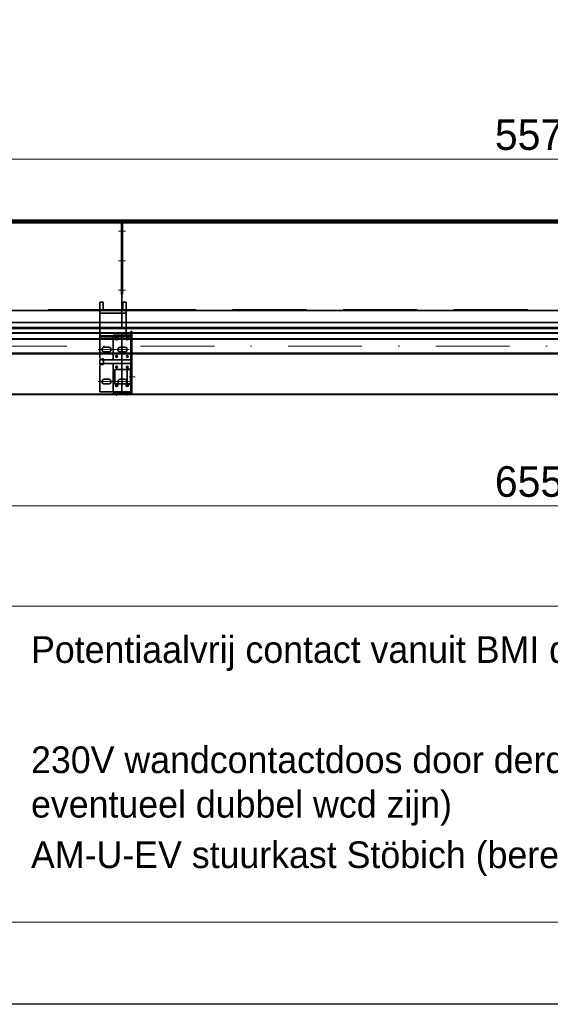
# Model space of a CAD drawing. Extents: x 50445 to 145605, y -10968 to 41989.
# Tile 72 of 256: x 53417 to 54907, y 31714 to 34482. Entities that reach past the tile are written whole.
import ezdxf

# ---------------------------------------------------------------- set-up
doc = ezdxf.new("R2010")
doc.units = 0
doc.header["$LTSCALE"] = 414.30304
doc.header["$MEASUREMENT"] = 0
doc.linetypes.add('DASHDOT', pattern=[1, 0.5, -0.25, 0, -0.25])
doc.linetypes.add('DASHED', pattern=[0.75, 0.5, -0.25])
doc.layers.get('0').update_dxf_attribs({"linetype": 'CONTINUOUS'})
doc.layers.get('Defpoints').update_dxf_attribs({"linetype": 'CONTINUOUS'})
for name, color, linetype, lineweight in [('BLECH', 5, 'CONTINUOUS', 35), ('HILFSLINIEN', 3, 'CONTINUOUS', 13), ('LIJN18', 30, 'CONTINUOUS', 18), ('MITTELLINIEN', 7, 'DASHDOT', 18), ('STAHLBAU', 7, 'CONTINUOUS', 35)]:
    doc.layers.add(name, color=color, linetype=linetype, lineweight=lineweight)
doc.dimstyles.get("Standard").update_dxf_attribs({"dimtxt": 0.18, "dimasz": 0.18, "dimexe": 0.18, "dimexo": 0.0625, "dimgap": 0.09, "dimtad": 0, "dimtih": 1, "dimtoh": 1, "dimdec": 4, "dimzin": 0, "dimdsep": 46, "dimtxsty": 'Standard', "dimcen": 0.09, "dimadec": 0, "dimazin": 0, "dimtfac": 1, "dimtdec": 4, "dimtofl": 0, "dimtmove": 0, "dimatfit": 3, "dimfxl": 1, "dimtolj": 1, "dimtzin": 0, "dimarcsym": 0})

# ---------------------------------------------------------------- blocks, each defined once
blk = doc.blocks.new('*D11')
at = {"layer": 'Defpoints', "color": 0, "linetype": 'Continuous', "lineweight": 0, "transparency": 16777216}
for p in [(51928.9, 34090.3), (51928.9, 33918.6), (57828.9, 33918.6)]:
    blk.add_point(p, dxfattribs=at)
at = {"layer": 'LIJN18', "color": 0, "linetype": 'Continuous', "lineweight": 0, "transparency": 16777216}
for p, q in [((51928.9, 33933.6), (51928.9, 34105.3)), ((57828.9, 33933.6), (57828.9, 34105.3)), ((57742.9, 34090.3), (52014.9, 34090.3))]:
    blk.add_line(p, q, dxfattribs=at)
for points in [[(52014.9, 34104.6), (52014.9, 34076), (51928.9, 34090.3)], [(57742.9, 34104.6), (57742.9, 34076), (57828.9, 34090.3)]]:
    blk.add_solid(points, dxfattribs=at)
at = {"layer": 'LIJN18', "color": 0, "linetype": 'Continuous', "lineweight": 0, "transparency": 16777216, "insert": (54878.9, 34158.3), "char_height": 86, "attachment_point": 5}
blk.add_mtext('\\A1;5575', dxfattribs=at)
blk = doc.blocks.new('*D128')
at = {"layer": 'Defpoints', "color": 0, "linetype": 'Continuous', "lineweight": 0, "transparency": 16777216}
for p in [(51438.9, 33428.6), (58318.9, 33429.6), (51438.9, 33115.3)]:
    blk.add_point(p, dxfattribs=at)
at = {"layer": 'LIJN18', "color": 0, "linetype": 'Continuous', "lineweight": 0, "transparency": 16777216}
for p, q in [((51438.9, 33413.6), (51438.9, 33100.3)), ((58318.9, 33414.6), (58318.9, 33100.3)), ((58232.9, 33115.3), (51524.9, 33115.3))]:
    blk.add_line(p, q, dxfattribs=at)
for points in [[(51524.9, 33129.6), (51524.9, 33101), (51438.9, 33115.3)], [(58232.9, 33129.6), (58232.9, 33101), (58318.9, 33115.3)]]:
    blk.add_solid(points, dxfattribs=at)
at = {"layer": 'LIJN18', "color": 0, "linetype": 'Continuous', "lineweight": 0, "transparency": 16777216, "insert": (54878.9, 33183.3), "char_height": 86, "attachment_point": 5}
blk.add_mtext('\\A1;6555', dxfattribs=at)

msp = doc.modelspace()

# ---------------------------------------------------------------- linework, layer by layer
msp.add_lwpolyline([(50444.8, 31714.2), (50444.8, 41989.4), (65294.8, 41989.4), (65294.8, 31714.2)], close=True)
at = {"linetype": 'Continuous', "lineweight": 0}
msp.add_lwpolyline([(55868.5, 31945.4), (52977.2, 31945.4), (52977.2, 32833.3), (55868.5, 32833.3)], close=True, dxfattribs=at)
at = {"layer": 'BLECH'}
for p, q in [((51924.9, 33912.6), (53703.9, 33912.6)), ((51924.9, 33911.1), (53703.9, 33911.1)), ((53703.9, 33918.6), (51928.9, 33918.6)), ((52021.9, 33914.1), (53703.9, 33914.1)), ((53702.4, 33710.5), (53702.4, 33907.8)), ((53702.4, 33907.8), (53703.9, 33907.8)), ((53703.9, 33918.6), (53703.9, 33631.1)), ((53703.9, 33918.6), (53703.9, 33631.1)), ((53703.9, 33918.6), (56153.9, 33918.6)), ((53703.9, 33620.4), (53703.9, 33914.1)), ((56153.9, 33914.1), (53703.9, 33914.1)), ((53703.9, 33620.4), (53703.9, 33914.1)), ((56153.9, 33912.6), (53703.9, 33912.6)), ((56153.9, 33911.1), (53703.9, 33911.1)), ((53705.4, 33907.8), (53703.9, 33907.8)), ((53705.4, 33710.5), (53705.4, 33907.8)), ((53650.9, 33687.6), (53641.9, 33687.6)), ((53641.9, 33664.6), (53641.9, 33687.6)), ((53650.9, 33664.6), (53650.9, 33687.6)), ((53702.4, 33710.5), (53703.9, 33710.5)), ((53705.4, 33710.5), (53703.9, 33710.5)), ((53706.6, 33664.6), (53706.6, 33687.6)), ((53715.6, 33687.6), (53706.6, 33687.6)), ((53715.6, 33664.6), (53715.6, 33687.6)), ((53703.9, 33664.6), (51676.9, 33664.6)), ((53641.9, 33531.4), (53641.9, 33664.6)), ((53715.6, 33664.6), (53641.9, 33664.6)), ((53650.9, 33664.6), (53706.6, 33664.6)), ((53703.9, 33664.6), (56153.9, 33664.6)), ((53715.6, 33664.6), (53715.6, 33590.6)), ((53703.9, 33631.1), (51649.4, 33631.1)), ((53715.6, 33657.1), (53641.9, 33657.1)), ((53703.9, 33631.1), (56153.9, 33631.1)), ((51924.9, 33617.1), (53703.9, 33617.1)), ((51924.9, 33615.6), (53703.9, 33615.6)), ((52021.9, 33614.1), (53703.9, 33614.1)), ((53703.9, 33614.1), (53703.9, 33620.4)), ((53703.9, 33614.1), (53703.9, 33620.4)), ((56153.9, 33617.1), (53703.9, 33617.1)), ((56153.9, 33615.6), (53703.9, 33615.6)), ((56153.9, 33614.1), (53703.9, 33614.1)), ((53728.9, 33433.6), (53728.9, 33605.6)), ((53731.9, 33605.6), (53728.9, 33605.6)), ((53731.9, 33433.6), (53731.9, 33605.6)), ((51611.9, 33601.6), (53703.9, 33601.6)), ((51611.9, 33600.6), (53703.9, 33600.6)), ((53644.9, 33590.6), (53644.9, 33593.6)), ((53712.6, 33593.6), (53644.9, 33593.6)), ((53712.6, 33590.6), (53644.9, 33590.6)), ((53678.9, 33590.6), (53678.9, 33593.6)), ((53703.9, 33428.6), (53703.9, 33601.6)), ((53703.9, 33601.6), (56153.9, 33601.6)), ((53703.9, 33601.6), (53703.9, 33428.6)), ((53703.9, 33600.6), (56153.9, 33600.6)), ((53712.6, 33593.6), (53712.6, 33590.6)), ((53728.9, 33595.6), (53715.6, 33595.6)), ((53728.9, 33590.6), (53715.6, 33590.6)), ((53666.9, 33561.1), (53653.9, 33561.1)), ((53666.9, 33548.1), (53653.9, 33548.1)), ((53711.9, 33561.1), (53698.9, 33561.1)), ((53698.9, 33561.1), (53711.9, 33561.1)), ((53711.9, 33548.1), (53698.9, 33548.1)), ((53698.9, 33548.1), (53711.9, 33548.1)), ((53646.2, 33527.1), (53641.9, 33531.4)), ((53644.1, 33525), (53641.9, 33527.1)), ((53641.9, 33514.1), (53641.9, 33527.1)), ((53646.2, 33527.1), (53644.1, 33525)), ((53647.7, 33527.1), (53649.8, 33529.2)), ((53647.7, 33527.1), (53651.9, 33522.9)), ((53649.8, 33529.2), (53653.4, 33525.6)), ((53651.9, 33518.4), (53651.9, 33522.9)), ((53653.4, 33525.6), (53728.9, 33525.6)), ((53727.5, 33525.6), (53678.9, 33525.6)), ((53644.1, 33516.2), (53641.9, 33514.1)), ((53646.2, 33514.1), (53641.9, 33509.9)), ((53641.9, 33435.6), (53641.9, 33509.9)), ((53646.2, 33514.1), (53644.1, 33516.2)), ((53647.7, 33514.1), (53651.9, 33518.4)), ((53647.7, 33514.1), (53649.8, 33512)), ((53649.8, 33512), (53653.4, 33515.6)), ((53653.4, 33515.6), (53728.9, 33515.6)), ((53728.9, 33515.6), (53678.9, 33515.6)), ((53678.9, 33434.6), (53678.9, 33515.6)), ((53718.1, 33499.9), (53718.1, 33457.9)), ((53718.1, 33499.9), (53728.1, 33499.9)), ((53728.1, 33498.9), (53718.1, 33498.9)), ((53728.1, 33499.9), (53728.1, 33457.9)), ((53666.9, 33471.1), (53653.9, 33471.1)), ((53711.9, 33471.1), (53698.9, 33471.1)), ((53666.9, 33458.1), (53653.9, 33458.1)), ((53715.1, 33458.9), (53695.8, 33458.9)), ((53711.9, 33458.1), (53698.9, 33458.1)), ((53728.1, 33458.9), (53718.1, 33458.9)), ((53718.1, 33457.9), (53728.1, 33457.9)), ((51439.9, 33429.6), (53703.9, 33429.6)), ((51439.9, 33428.6), (53703.9, 33428.6)), ((53641.9, 33435.6), (53728.9, 33435.6)), ((53728.9, 33434.6), (53678.9, 33434.6)), ((53678.9, 33429.6), (53678.9, 33432.6)), ((53678.9, 33432.6), (53727.9, 33432.6)), ((53678.9, 33429.6), (53727.9, 33429.6)), ((53703.9, 33429.6), (56153.9, 33429.6)), ((53703.9, 33428.6), (56153.9, 33428.6))]:
    msp.add_line(p, q, dxfattribs=at)
at = {"layer": 'BLECH', "linetype": 'DASHED'}
for p, q in [((53703.9, 33916.6), (51928.9, 33916.6)), ((53703.9, 33916.6), (56153.9, 33916.6)), ((53703.9, 33666.6), (51676.9, 33666.6)), ((53703.9, 33666.6), (56153.9, 33666.6)), ((53715.6, 33595.6), (53678.9, 33595.6)), ((53678.9, 33593.6), (53678.9, 33595.6)), ((53678.9, 33525.6), (53678.9, 33590.6)), ((53683.9, 33458.9), (53683.9, 33498.9)), ((53718.1, 33498.9), (53683.9, 33498.9)), ((53728.9, 33498.9), (53728.1, 33498.9)), ((53695.8, 33458.9), (53683.9, 33458.9)), ((53718.1, 33458.9), (53715.1, 33458.9)), ((53728.9, 33458.9), (53728.1, 33458.9))]:
    msp.add_line(p, q, dxfattribs=at)
at = {"layer": 'BLECH'}
for centre, radius in [((53688.9, 33585.6), 3.5), ((53688.9, 33585.6), 2.5), ((53718.9, 33585.6), 3.5), ((53718.9, 33585.6), 2.5), ((53688.9, 33535.6), 2.5), ((53718.9, 33535.6), 2.5), ((53688.9, 33505.6), 2.5), ((53718.9, 33505.6), 2.5), ((53688.9, 33454.6), 3.5), ((53688.9, 33454.6), 2.5), ((53718.9, 33454.6), 3.5), ((53718.9, 33454.6), 2.5)]:
    msp.add_circle(centre, radius, dxfattribs=at)
for centre, radius, start, end in [((53653.9, 33554.6), 6.5, 90, 270), ((53666.9, 33554.6), 6.5, 270, 90), ((53698.9, 33554.6), 6.5, 90, 270), ((53698.9, 33554.6), 6.5, 90, 270), ((53711.9, 33554.6), 6.5, 270, 90), ((53711.9, 33554.6), 6.5, 270, 90), ((53653.9, 33464.6), 6.5, 90, 270), ((53666.9, 33464.6), 6.5, 270, 90), ((53698.9, 33464.6), 6.5, 90, 270), ((53711.9, 33464.6), 6.5, 270, 90), ((53727.9, 33433.6), 4, 270, 0), ((53727.9, 33433.6), 1, 270, 0)]:
    msp.add_arc(centre, radius, start, end, dxfattribs=at)
for p in [(53688.9, 33585.6), (53718.9, 33585.6), (53688.9, 33535.6), (53718.9, 33535.6), (53688.9, 33505.6), (53718.9, 33505.6), (53688.9, 33454.6), (53718.9, 33454.6)]:
    msp.add_point(p, dxfattribs=at)
at = {"layer": 'HILFSLINIEN'}
for p, q in [((53710.3, 33888), (53693.7, 33888)), ((53697.6, 33888), (53714.1, 33888)), ((53710.3, 33804.6), (53693.7, 33804.6)), ((53697.6, 33804.6), (53714.1, 33804.6)), ((53710.3, 33721.8), (53693.7, 33721.8)), ((53697.6, 33721.8), (53714.1, 33721.8)), ((53723.9, 33554.6), (53636.9, 33554.6)), ((53705.4, 33552.2), (53705.4, 33556.5)), ((53705.4, 33552.2), (53705.4, 33556.5)), ((53723.9, 33464.6), (53636.9, 33464.6)), ((53705.4, 33462.2), (53705.4, 33466.5)), ((53741.2, 33478.4), (53724.3, 33478.4)), ((53688.9, 33433.4), (53688.9, 33424.7)), ((53718.9, 33431.9), (53718.9, 33425.7))]:
    msp.add_line(p, q, dxfattribs=at)
at = {"layer": 'MITTELLINIEN'}
msp.add_line((58107.3, 33564.1), (51650.3, 33564.1), dxfattribs=at)
at = {"layer": 'STAHLBAU'}
for p, q in [((58107.3, 33585.1), (51650.3, 33585.1)), ((58107.3, 33583.6), (51650.3, 33583.6)), ((58107.3, 33544.6), (51650.3, 33544.6)), ((58107.3, 33543.1), (51650.3, 33543.1))]:
    msp.add_line(p, q, dxfattribs=at)

# ---------------------------------------------------------------- texts
at = {"layer": 'LIJN18', "linetype": 'Continuous', "lineweight": 0, "char_height": 75, "width": 2507.834, "attachment_point": 1}
for s, insert in [('Potentiaalvrij contact vanuit BMI door derden.', (53448.6, 32749)), ('230V wandcontactdoos door derden (mag ook eventueel dubbel wcd zijn)', (53448.6, 32439.2)), ('AM-U-EV stuurkast Stöbich (bereikbaar voor service)', (53448.6, 32172.2))]:
    msp.add_mtext(s, dxfattribs=dict(at, insert=insert))

# ---------------------------------------------------------------- dimensions: what is measured, and where the dimension line sits
at = {"layer": 'LIJN18', "linetype": 'Continuous', "lineweight": 0}
for base, p1, p2, text, picture, middle in [((51928.9, 34090.3), (57828.9, 33918.6), (51928.9, 33918.6), '5575', '*D11', (54878.9, 34158.3)), ((51438.9, 33115.3), (58318.9, 33429.6), (51438.9, 33428.6), '6555', '*D128', (54878.9, 33183.3))]:
    dim = msp.add_linear_dim(base=base, p1=p1, p2=p2, text=text, dimstyle='Standard', override={"dimtxt": 86, "dimasz": 86, "dimexe": 15, "dimexo": 15, "dimgap": 25, "dimtad": 1, "dimdec": 0, "dimdsep": 0, "dimpost": '<>', "dimlwd": 0, "dimlwe": 0}, dxfattribs=at)
    dim.commit()
    dim.dimension.update_dxf_attribs({"geometry": picture, "text_midpoint": middle})

doc.saveas('drawing.dxf')
